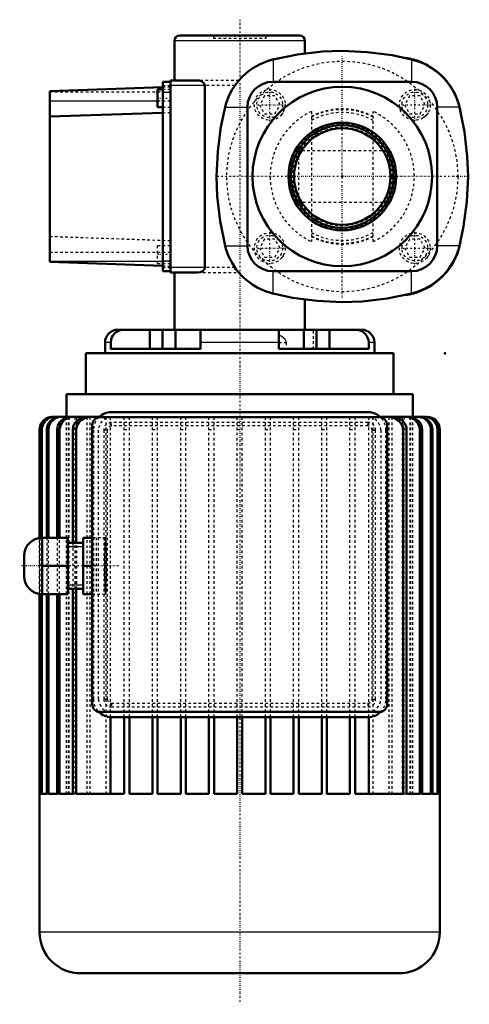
# Model space of a CAD drawing. Header units: millimetres. Extents: x -126 to 50, y -323 to 61.
import ezdxf

# ---------------------------------------------------------------- set-up
doc = ezdxf.new("R2010")
doc.units = ezdxf.units.MM
doc.linetypes.add('Center', pattern=[1.5, 0.45, -0.5, 0.05, -0.5])
doc.linetypes.add('Dashed', pattern=[2, 1, -1])
for name, color, linetype, lineweight in [('2d ConnectionPoints', 7, 'Continuous', 50), ('AM_0', 7, 'Continuous', 50), ('AM_4', 3, 'Continuous', 25), ('AM_5', 3, 'Continuous', 25), ('AM_7', 7, 'Center', 25), ('AM_9', 6, 'Dashed', 25)]:
    doc.layers.add(name, color=color, linetype=linetype, lineweight=lineweight)

# ---------------------------------------------------------------- blocks, each defined once
blk = doc.blocks.new('1_ALI5_A1_0_in_qqfotsp109cp3adz8dlrs5ven________2')
at = {"layer": 'AM_0'}
for radius in [20, 18.81]:
    blk.add_circle((0, 0), radius, dxfattribs=at)
at = {"layer": 'AM_7'}
blk.add_line((49.5, 0), (-49.5, 0), dxfattribs=at)
at = {"layer": 'AM_9'}
for p, q in [((17.34, 10), (-17.33, 10)), ((-17.34, -10), (17.33, -10))]:
    blk.add_line(p, q, dxfattribs=at)
blk.add_circle((0, 0), 19.26, dxfattribs=at)
blk = doc.blocks.new('2_gr_800_1_T___0_in_qqfotsp109cp3adz8dlrs5ven________2')
at = {"layer": 'AM_0'}
for p, q in [((-100, -69), (-100, -85)), ((20, -69), (-100, -69)), ((20, -85), (20, -69)), ((-107.5, -85), (-107.5, -93.8)), ((27.5, -85), (-107.5, -85)), ((27.5, -93.8), (27.5, -85)), ((10, -92), (-90, -92)), ((-113, -93.8), (-94.69, -93.8)), ((14.5, -94), (-94.5, -94)), ((14.69, -93.8), (32.31, -93.8)), ((33, -93.8), (32.99, -93.8)), ((-118, -98.8), (-118, -141.07)), ((-117.99, -141.07), (-117.99, -98.8)), ((-117.36, -98.8), (-117.36, -141.01)), ((-117.07, -141), (-117.07, -98.8)), ((-115.12, -98.8), (-115.12, -141)), ((-114.53, -141), (-114.53, -98.8)), ((-111.13, -98.8), (-111.13, -141)), ((-110.2, -141), (-110.2, -98.8)), ((-105.08, -98.8), (-105.08, -143)), ((-103.71, -143), (-103.71, -98.8)), ((-97.5, -97), (-97.5, -206)), ((17.5, -206), (17.5, -97)), ((23.71, -98.8), (23.71, -241)), ((25.08, -241), (25.08, -98.8)), ((30.2, -98.8), (30.2, -241)), ((31.13, -241), (31.13, -98.8)), ((34.53, -98.8), (34.53, -241)), ((35.12, -241), (35.12, -98.8)), ((37.07, -98.8), (37.07, -241)), ((37.36, -241), (37.36, -98.8)), ((37.99, -98.8), (37.99, -241)), ((38, -295), (38, -98.8)), ((-107, -141), (-117, -141)), ((-117, -163), (-117, -141)), ((-107, -141), (-107, -163)), ((-101, -163), (-101, -141)), ((-97.5, -141), (-101, -141)), ((-101, -143), (-107, -143)), ((-124, -156), (-124, -148)), ((-107, -152), (-117, -152)), ((-97.5, -152), (-101, -152)), ((-107, -161), (-101, -161)), ((-105.08, -161), (-105.08, -241)), ((-103.71, -241), (-103.71, -161)), ((-118, -162.93), (-118, -295)), ((-117.99, -241), (-117.99, -162.93)), ((-117.36, -162.99), (-117.36, -241)), ((-117.07, -241), (-117.07, -163)), ((-107, -163), (-117, -163)), ((-115.12, -163), (-115.12, -241)), ((-114.53, -241), (-114.53, -163)), ((-111.13, -163), (-111.13, -241)), ((-110.2, -241), (-110.2, -163)), ((-97.5, -163), (-101, -163)), ((-94.5, -209), (14.5, -209)), ((-90.31, -241), (-90.31, -210.99)), ((-90, -211), (10, -211)), ((-85, -211), (-85, -241)), ((-83, -241), (-83, -211)), ((-74, -211), (-74, -241)), ((-72, -241), (-72, -211)), ((-63, -211), (-63, -241)), ((-61, -241), (-61, -211)), ((-52, -211), (-52, -241)), ((-50, -241), (-50, -211)), ((-41, -211), (-41, -241)), ((-39, -241), (-39, -211)), ((-30, -211), (-30, -241)), ((-28, -241), (-28, -211)), ((-19, -211), (-19, -241)), ((-17, -241), (-17, -211)), ((-8, -211), (-8, -241)), ((-6, -241), (-6, -211)), ((3, -211), (3, -241)), ((5, -241), (5, -211)), ((10.31, -241), (10.31, -210.99)), ((-117.36, -241), (-117.99, -241)), ((-115.12, -241), (-117.07, -241)), ((-111.13, -241), (-114.53, -241)), ((-105.08, -241), (-110.2, -241)), ((-85, -241), (-103.71, -241)), ((-74, -241), (-83, -241)), ((-63, -241), (-72, -241)), ((-52, -241), (-61, -241)), ((-41, -241), (-50, -241)), ((-30, -241), (-39, -241)), ((-19, -241), (-28, -241)), ((-8, -241), (-17, -241)), ((3, -241), (-6, -241)), ((23.71, -241), (5, -241)), ((30.2, -241), (25.08, -241)), ((34.53, -241), (31.13, -241)), ((37.07, -241), (35.12, -241)), ((37.99, -241), (37.36, -241)), ((22, -311), (-102, -311))]:
    blk.add_line(p, q, dxfattribs=at)
for points in [[(-112.99, -93.8), (-114.13, -93.93), (-114.92, -94.19), (-115.68, -94.58), (-116.5, -95.24), (-117.04, -95.87), (-117.48, -96.6), (-117.79, -97.37), (-117.96, -98.21), (-117.99, -98.8)], [(-117.36, -98.8), (-117.27, -97.88), (-117.05, -97.09), (-116.69, -96.32), (-116.1, -95.49), (-115.49, -94.92), (-114.77, -94.44), (-114.01, -94.09), (-113.18, -93.87), (-112.31, -93.8)], [(-112.01, -93.8), (-113.58, -94.05), (-114.36, -94.37), (-115.11, -94.84), (-115.9, -95.6), (-116.38, -96.28), (-116.75, -97.04), (-116.98, -97.83), (-117.07, -98.68), (-117.07, -98.8)], [(-115.12, -98.8), (-115.02, -97.83), (-114.75, -96.94), (-114.37, -96.21), (-113.85, -95.52), (-113.24, -94.95), (-112.53, -94.48), (-111.75, -94.12), (-110.91, -93.89), (-109.91, -93.8)], [(-109.28, -93.8), (-110.77, -94), (-111.63, -94.32), (-112.44, -94.8), (-113.12, -95.38), (-113.7, -96.09), (-114.21, -97.08), (-114.44, -97.84), (-114.53, -98.66), (-114.53, -98.8)], [(-111.13, -98.8), (-111.13, -98.71), (-110.84, -97.19), (-110.56, -96.57), (-110.08, -95.86), (-109.47, -95.22), (-108.79, -94.71), (-108.02, -94.29), (-107.15, -94), (-106.23, -93.83), (-105.61, -93.8)], [(-104.6, -93.8), (-105.37, -93.85), (-106.4, -94.06), (-107.42, -94.47), (-108.27, -95.01), (-109.02, -95.73), (-109.71, -96.74), (-110.16, -98.21), (-110.2, -98.8)], [(-105.08, -98.8), (-105.07, -98.64), (-104.76, -97.19), (-104.38, -96.45), (-103.85, -95.78), (-102.56, -94.73), (-101.72, -94.32), (-100.81, -94.02), (-98.99, -93.8)], [(-97.48, -93.8), (-97.76, -93.8), (-99.09, -93.96), (-100.41, -94.38), (-101.29, -94.83), (-102.11, -95.43), (-102.67, -96.01), (-103.14, -96.7), (-103.39, -97.21), (-103.7, -98.57), (-103.71, -98.8)], [(23.71, -98.8), (23.57, -97.74), (23.01, -96.48), (22.03, -95.37), (20.59, -94.45), (19.64, -94.1), (18.62, -93.88), (17.48, -93.8)], [(18.99, -93.8), (20.17, -93.89), (21.35, -94.18), (22.29, -94.59), (23.17, -95.15), (23.8, -95.72), (24.34, -96.41), (24.74, -97.16), (25, -98), (25.08, -98.8)], [(30.2, -98.8), (30.11, -97.91), (29.57, -96.49), (28.59, -95.28), (27.17, -94.35), (26.31, -94.04), (25.38, -93.85), (24.6, -93.8)], [(25.61, -93.8), (26.32, -93.84), (27.33, -94.05), (28.31, -94.43), (29.15, -94.95), (29.9, -95.64), (30.44, -96.36), (30.84, -97.2), (31.06, -97.97), (31.13, -98.8)], [(34.53, -98.8), (34.33, -97.42), (33.62, -95.98), (33.09, -95.36), (32.46, -94.81), (31.73, -94.38), (30.93, -94.05), (29.28, -93.8)], [(29.91, -93.8), (30.07, -93.8), (30.97, -93.9), (31.86, -94.16), (32.67, -94.56), (33.42, -95.1), (34.02, -95.72), (34.52, -96.47), (34.86, -97.23), (35.06, -98.07), (35.12, -98.8)], [(37.07, -98.8), (37.01, -98.02), (36.81, -97.22), (36.48, -96.45), (36.03, -95.76), (35.45, -95.13), (34.8, -94.63), (34.04, -94.22), (33.25, -93.95), (32.39, -93.81), (32.01, -93.8)], [(32.31, -93.8), (33.24, -93.89), (34.06, -94.11), (34.85, -94.48), (35.54, -94.96), (36.16, -95.56), (36.65, -96.24), (37.02, -97.01), (37.26, -97.81), (37.35, -98.66), (37.36, -98.8)], [(37.99, -98.8), (37.92, -97.92), (37.7, -97.12), (37.35, -96.34), (36.88, -95.66), (36.29, -95.04), (35.62, -94.55), (34.86, -94.16), (34.07, -93.92), (33.22, -93.81), (32.99, -93.8)]]:
    blk.add_lwpolyline(points, dxfattribs=at)
for centre, radius, start, end in [((-90, -99), 7, 90, 134.7772), ((10, -99), 7, 45.2228, 90), ((-94.5, -97), 3, 90, 180), ((14.5, -97), 3, 0, 90), ((-117, -148), 7, 90, 180), ((-117, -156), 7, 180, 270), ((-94.5, -206), 3, 180, 270), ((14.5, -206), 3, 270, 360), ((-90, -204), 7, 225.2228, 270), ((10, -204), 7, 270, 314.7772), ((-102, -295), 16, 180, 270), ((22, -295), 16, 270, 0)]:
    blk.add_arc(centre, radius, start, end, dxfattribs=at)
at = {"layer": 'AM_4'}
for p, q in [((-117.99, -98.8), (-118, -98.8)), ((-117.07, -98.8), (-117.36, -98.8)), ((-114.53, -98.8), (-115.12, -98.8)), ((-110.2, -98.8), (-111.13, -98.8)), ((-103.71, -98.8), (-105.08, -98.8)), ((25.08, -98.8), (23.71, -98.8)), ((31.13, -98.8), (30.2, -98.8)), ((35.12, -98.8), (34.53, -98.8)), ((37.36, -98.8), (37.07, -98.8)), ((38, -98.8), (37.99, -98.8)), ((38, -295), (-118, -295))]:
    blk.add_line(p, q, dxfattribs=at)
at = {"layer": 'AM_5'}
for p, q in [((-101, -144.53), (-107, -144.53)), ((-101, -159.47), (-107, -159.47))]:
    blk.add_line(p, q, dxfattribs=at)
at = {"layer": 'AM_7'}
blk.add_line((-87.25, -152), (-125.75, -152), dxfattribs=at)
at = {"layer": 'AM_9'}
for p, q in [((-107.49, -241), (-107.49, -93.8)), ((-106.76, -241), (-106.76, -93.8)), ((-106.42, -241), (-106.42, -93.8)), ((-104.15, -241), (-104.15, -93.8)), ((-103.46, -241), (-103.46, -93.8)), ((-99.43, -241), (-99.43, -93.8)), ((-98.31, -241), (-98.31, -93.8)), ((-94.69, -93.8), (-90.31, -93.8)), ((-92.03, -241), (-92.03, -93.8)), ((-90.31, -210.99), (-90.31, -93.8)), ((10, -96), (-90, -96)), ((-90, -97.38), (-90, -96)), ((-83, -93.8), (-85, -93.8)), ((-85, -94), (-85, -93.8)), ((-85, -211), (-85, -94.07)), ((-83, -93.8), (-83, -94)), ((-83, -211), (-83, -94.07)), ((-72, -93.8), (-74, -93.8)), ((-74, -94), (-74, -93.8)), ((-74, -211), (-74, -94.07)), ((-72, -93.8), (-72, -94)), ((-72, -211), (-72, -94.07)), ((-61, -93.8), (-63, -93.8)), ((-63, -94), (-63, -93.8)), ((-63, -211), (-63, -94.07)), ((-61, -93.8), (-61, -94)), ((-61, -211), (-61, -94.07)), ((-50, -93.8), (-52, -93.8)), ((-52, -94), (-52, -93.8)), ((-52, -211), (-52, -94.07)), ((-50, -93.8), (-50, -94)), ((-50, -211), (-50, -94.07)), ((-39, -93.8), (-41, -93.8)), ((-41, -94), (-41, -93.8)), ((-41, -211), (-41, -94.07)), ((-39, -93.8), (-39, -94)), ((-39, -211), (-39, -94.07)), ((-30, -94), (-30, -93.8)), ((-28, -93.8), (-30, -93.8)), ((-30, -211), (-30, -94.07)), ((-28, -93.8), (-28, -94)), ((-28, -211), (-28, -94.07)), ((-19, -94), (-19, -93.8)), ((-17, -93.8), (-19, -93.8)), ((-19, -211), (-19, -94.07)), ((-17, -93.8), (-17, -94)), ((-17, -211), (-17, -94.07)), ((-6, -93.8), (-8, -93.8)), ((-8, -94), (-8, -93.8)), ((-8, -211), (-8, -94.07)), ((-6, -93.8), (-6, -94)), ((-6, -211), (-6, -94.07)), ((3, -94), (3, -93.8)), ((5, -93.8), (3, -93.8)), ((3, -211), (3, -94.07)), ((5, -93.8), (5, -94)), ((5, -211), (5, -94.07)), ((10, -97.38), (10, -96)), ((10.31, -93.8), (14.69, -93.8)), ((10.31, -210.99), (10.31, -93.8)), ((12.03, -241), (12.03, -93.8)), ((18.31, -241), (18.31, -93.8)), ((19.43, -241), (19.43, -93.8)), ((23.46, -241), (23.46, -93.8)), ((24.15, -241), (24.15, -93.8)), ((26.42, -241), (26.42, -93.8)), ((26.76, -241), (26.76, -93.8)), ((27.49, -241), (27.49, -93.8)), ((32.31, -93.8), (32.99, -93.8)), ((-97, -99), (-97, -204)), ((-95, -204), (-95, -99)), ((-93, -99), (-93, -204)), ((-91.62, -99), (-93, -99)), ((-91.62, -99), (-91.62, -204)), ((10, -97.38), (-90, -97.38)), ((-85, -98.8), (-83, -98.8)), ((-74, -98.8), (-72, -98.8)), ((-63, -98.8), (-61, -98.8)), ((-52, -98.8), (-50, -98.8)), ((-41, -98.8), (-39, -98.8)), ((-30, -98.8), (-28, -98.8)), ((-19, -98.8), (-17, -98.8)), ((-8, -98.8), (-6, -98.8)), ((3, -98.8), (5, -98.8)), ((11.62, -204), (11.62, -99)), ((11.62, -99), (13, -99)), ((13, -204), (13, -99)), ((15, -99), (15, -204)), ((17, -204), (17, -99)), ((-118, -141.07), (-118, -162.93)), ((-117.99, -162.93), (-117.99, -141.07)), ((-117.36, -141.01), (-117.36, -162.99)), ((-117.07, -163), (-117.07, -141)), ((-115.12, -141), (-115.12, -163)), ((-114.53, -163), (-114.53, -141)), ((-111.13, -141), (-111.13, -163)), ((-110.2, -163), (-110.2, -141)), ((-92.3, -141), (-97.5, -141)), ((-96, -141), (-96, -163)), ((-105.08, -143), (-105.08, -161)), ((-103.71, -161), (-103.71, -143)), ((-96, -152), (-97.5, -152)), ((-97.5, -163), (-92.3, -163)), ((-91.62, -204), (-93, -204)), ((-90, -205.62), (10, -205.62)), ((-90, -205.62), (-90, -207)), ((-90, -207), (10, -207)), ((10, -205.62), (10, -207)), ((11.62, -204), (13, -204)), ((-117.36, -241), (-117.07, -241)), ((-115.12, -241), (-114.53, -241)), ((-111.13, -241), (-110.2, -241)), ((-105.08, -241), (-103.71, -241)), ((23.71, -241), (25.08, -241)), ((30.2, -241), (31.13, -241)), ((34.53, -241), (35.12, -241)), ((37.07, -241), (37.36, -241))]:
    blk.add_line(p, q, dxfattribs=at)
for points in [[(-92.3, -141), (-92.34, -141.04), (-92.37, -141.17), (-92.4, -141.37), (-92.43, -141.66), (-92.46, -142.03), (-92.49, -142.47), (-92.52, -142.99), (-92.55, -143.57), (-92.57, -144.22), (-92.6, -144.93), (-92.62, -145.69), (-92.63, -146.5), (-92.65, -147.35), (-92.66, -148.24), (-92.67, -149.15), (-92.68, -150.09), (-92.68, -151.04), (-92.69, -152)], [(-92.3, -163), (-92.27, -162.96), (-92.23, -162.83), (-92.2, -162.63), (-92.17, -162.34), (-92.14, -161.97), (-92.11, -161.53), (-92.08, -161.01), (-92.05, -160.43), (-92.03, -159.78), (-92.01, -159.07), (-91.99, -158.31), (-91.97, -157.5), (-91.95, -156.65), (-91.94, -155.76), (-91.93, -154.85), (-91.92, -153.91), (-91.92, -152.96), (-91.92, -152), (-91.92, -151.04), (-91.92, -150.09), (-91.93, -149.15), (-91.94, -148.24), (-91.95, -147.35), (-91.97, -146.5), (-91.99, -145.69), (-92.01, -144.93), (-92.03, -144.22), (-92.05, -143.57), (-92.08, -142.99), (-92.11, -142.47), (-92.14, -142.03), (-92.17, -141.66), (-92.2, -141.37), (-92.23, -141.17), (-92.27, -141.04), (-92.3, -141)], [(-92.69, -152), (-92.68, -152.96), (-92.68, -153.91), (-92.67, -154.85), (-92.66, -155.76), (-92.65, -156.65), (-92.63, -157.5), (-92.62, -158.31), (-92.6, -159.07), (-92.57, -159.78), (-92.55, -160.43), (-92.52, -161.01), (-92.49, -161.53), (-92.46, -161.97), (-92.43, -162.34), (-92.4, -162.63), (-92.37, -162.83), (-92.34, -162.96), (-92.3, -163)]]:
    blk.add_lwpolyline(points, dxfattribs=at)
for centre, radius, start, end in [((-90, -99), 7, 134.7772, 180), ((-90, -99), 5, 90, 180), ((-90, -99), 3, 90, 180), ((10, -99), 5, 0, 90), ((10, -99), 3, 0, 90), ((10, -99), 7, 0, 45.2228), ((-90, -99), 1.62, 90, 180), ((10, -99), 1.62, 0, 90), ((-90, -204), 7, 180, 225.2228), ((-90, -204), 5, 180, 270), ((-90, -204), 3, 180, 270), ((-90, -204), 1.62, 180, 270), ((10, -204), 5, 270, 360), ((10, -204), 1.62, 270, 360), ((10, -204), 3, 270, 0), ((10, -204), 7, 314.7772, 0)]:
    blk.add_arc(centre, radius, start, end, dxfattribs=at)
blk = doc.blocks.new('3_ap_ALI5_0_in_qqfotsp109cp3adz8dlrs5ven________2')
at = {"layer": 'AM_0'}
for centre, radius, start, end in [((21.5, 22.27), 24.19, 75.0309, 82.6136), ((20.96, 21.08), 25.48, 23.6633, 74.549), ((20.96, 21.08), 25.48, 10.0286, 16.7508), ((20.96, -21.08), 25.48, 333.4289, 349.9714), ((20.96, -21.08), 25.48, 285.451, 332.7537), ((21.5, -22.27), 24.19, 277.3864, 284.9691)]:
    blk.add_arc(centre, radius, start, end, dxfattribs=at)
at = {"layer": 'AM_7'}
for p, q in [((-28.28, 21.65), (-28.28, 34.25)), ((28.28, 21.65), (28.28, 34.25)), ((-34.58, 27.95), (-21.98, 27.95)), ((21.98, 27.95), (34.58, 27.95)), ((-28.28, -34.25), (-28.28, -21.65)), ((28.28, -34.25), (28.28, -21.65)), ((-34.58, -27.95), (-21.98, -27.95)), ((21.98, -27.95), (34.58, -27.95))]:
    blk.add_line(p, q, dxfattribs=at)
at = {"layer": 'AM_9'}
for p, q in [((-30.3, 31.45), (-32.32, 27.95)), ((-26.26, 31.45), (-30.3, 31.45)), ((-24.24, 27.95), (-26.26, 31.45)), ((26.26, 31.45), (24.24, 27.95)), ((30.3, 31.45), (26.26, 31.45)), ((32.32, 27.95), (30.3, 31.45)), ((-32.32, 27.95), (-30.3, 24.45)), ((-26.26, 24.45), (-24.24, 27.95)), ((-22.28, 28.11), (-22.28, 27.78)), ((24.24, 27.95), (26.26, 24.45)), ((30.3, 24.45), (32.32, 27.95)), ((34.28, 28.04), (34.28, 27.71)), ((-30.3, 24.45), (-26.26, 24.45)), ((-24.04, 23.71), (-24.11, 23.64)), ((-12, 25.39), (-12, -25.39)), ((12, -25.39), (12, 25.39)), ((26.26, 24.45), (30.3, 24.45)), ((-30.3, -24.45), (-32.32, -27.95)), ((-26.26, -24.45), (-30.3, -24.45)), ((-24.24, -27.95), (-26.26, -24.45)), ((26.26, -24.45), (24.24, -27.95)), ((30.3, -24.45), (26.26, -24.45)), ((32.32, -27.95), (30.3, -24.45)), ((-32.32, -27.95), (-30.3, -31.45)), ((-26.26, -31.45), (-24.24, -27.95)), ((-22.28, -27.84), (-22.28, -28.03)), ((24.24, -27.95), (26.26, -31.45)), ((30.3, -31.45), (32.32, -27.95)), ((34.28, -27.79), (34.28, -28.12)), ((-30.3, -31.45), (-26.26, -31.45)), ((-23.89, -32.04), (-24.06, -32.22)), ((26.26, -31.45), (30.3, -31.45)), ((32.52, -32.19), (32.45, -32.26))]:
    blk.add_line(p, q, dxfattribs=at)
for points in [[(-23.1, 24.91), (-23.29, 24.62), (-24.04, 23.71)], [(32.37, 23.56), (31.55, 22.92), (31.08, 22.64)], [(33.45, 24.91), (33.19, 24.51), (32.37, 23.56)], [(-23.05, -30.9), (-23.1, -30.97), (-23.89, -32.04)], [(33.46, -30.98), (33.29, -31.26), (32.52, -32.19)]]:
    blk.add_lwpolyline(points, dxfattribs=at)
for centre, radius in [((-28.28, 27.95), 6), ((-28.28, 27.95), 5), ((28.28, 27.95), 6), ((28.28, 27.95), 5), ((-28.28, -27.95), 6), ((-28.28, -27.95), 5), ((28.28, -27.95), 6), ((28.28, -27.95), 5)]:
    blk.add_circle(centre, radius, dxfattribs=at)
for centre, radius, start, end in [((-21.5, 22.27), 24.19, 97.3864, 104.9691), ((-20.96, 21.08), 25.48, 105.451, 152.7537), ((-20.96, 21.08), 25.48, 153.4289, 169.9714), ((0, 0), 28.09, 115.2937, 244.7063), ((0, 0), 26.39, 62.9556, 117.0444), ((0, 0), 26.11, 62.6361, 117.3639), ((0, 0), 24.96, 61.2608, 118.7392), ((0, 0), 28.09, 295.2937, 64.7063), ((0, 0), 24.96, 241.2608, 298.7392), ((-20.96, -21.08), 25.48, 190.0286, 196.7508), ((0, 0), 26.11, 242.6361, 297.3639), ((0, 0), 26.39, 242.9556, 297.0444), ((-20.96, -21.08), 25.48, 203.6633, 254.549), ((-21.5, -22.27), 24.19, 255.0309, 262.6136)]:
    blk.add_arc(centre, radius, start, end, dxfattribs=at)
blk = doc.blocks.new('4_corpo_ali5_f5000_110_f_0_in_qqfotsp109cp3adz8dlrs5ven________2')
at = {"layer": 'AM_0'}
for p, q in [((-16.56, 55), (-63.44, 55)), ((-65.44, 53), (-65.44, 37.5)), ((-14.56, 48.05), (-14.56, 53)), ((-27.43, 45.58), (-27, 45.69)), ((27, 45.69), (27.43, 45.58)), ((-114, 33.36), (-70, 34.9)), ((-70, 36.9), (-67, 36.9)), ((-70, -36.9), (-70, 36.9)), ((-67, -37.5), (-67, 37.5)), ((-56.33, 37.5), (-67, 37.5)), ((-53.59, 35.5), (-53.59, -35.5)), ((27, 37), (-27, 37)), ((-114, -33.36), (-114, 33.36)), ((-72, 27), (-72, 34)), ((-70, 34), (-72, 34)), ((-72, 27), (-70, 27)), ((-45.69, 27), (-45.37, 28.25)), ((-37, 27), (-37, -27)), ((37, -27), (37, 27)), ((45.37, 28.25), (45.69, 27)), ((-114, 23.36), (-70, 24.9)), ((-45.37, -28.25), (-45.69, -27)), ((45.69, -27), (45.37, -28.25)), ((-114, -33.36), (-70, -34.9)), ((-70, -36.9), (-67, -36.9)), ((-56.33, -37.5), (-67, -37.5)), ((-65.44, -37.5), (-65.44, -59.81)), ((-27, -37), (27, -37)), ((-27, -45.69), (-27.43, -45.58)), ((27.43, -45.58), (27, -45.69)), ((-14.56, -59.81), (-14.56, -48.05)), ((-87.5, -59.81), (7.5, -59.81)), ((-75.05, -67.31), (-75.05, -59.81)), ((-70.05, -67.31), (-70.05, -59.81)), ((-65.05, -67.31), (-65.05, -59.81)), ((-55.32, -67.31), (-55.32, -59.81)), ((-24.68, -59.81), (-24.68, -67.31)), ((-15, -67.31), (-15, -59.81)), ((-10, -67.31), (-10, -59.81)), ((-5, -67.31), (-5, -59.81)), ((-92.5, -64.81), (-92.5, -69)), ((-90.29, -67.31), (-90.29, -64.81)), ((10.29, -64.81), (10.29, -67.31)), ((12.5, -69), (12.5, -64.81)), ((-90.29, -67.31), (-55.32, -67.31)), ((-24.68, -67.31), (10.29, -67.31))]:
    blk.add_line(p, q, dxfattribs=at)
for points in [[(-27, 45.69), (-17.44, 47.63), (-7.74, 48.73), (0, 49)], [(0, 49), (9.75, 48.57), (19.42, 47.3), (27, 45.69)], [(-45.37, 28.25), (-44.34, 31.07), (-43.67, 32.5), (-42.89, 33.92), (-41.35, 36.23), (-39.46, 38.46), (-37.3, 40.5), (-36.1, 41.44), (-34.86, 42.29)], [(-34.86, 42.29), (-32.31, 43.77), (-29.61, 44.92), (-27.43, 45.58)], [(27.43, 45.58), (30.3, 44.66), (31.75, 44.04), (33.18, 43.31), (34.86, 42.29)], [(34.86, 42.29), (36.11, 41.43), (37.32, 40.47), (38.52, 39.41), (39.65, 38.26), (41.44, 36.11), (42.98, 33.76), (44.35, 31.06), (45.37, 28.25)], [(-56.33, 37.5), (-55.69, 37.43), (-55.04, 37.22), (-54.27, 36.75), (-53.86, 36.31), (-53.66, 35.91), (-53.59, 35.5)], [(-49, 0), (-48.57, 9.75), (-47.3, 19.42), (-45.69, 27)], [(45.69, 27), (47.63, 17.44), (48.73, 7.74), (49, 0)], [(-45.69, -27), (-47.63, -17.44), (-48.73, -7.74), (-49, 0)], [(49, 0), (48.57, -9.75), (47.3, -19.42), (45.69, -27)], [(-34.86, -42.29), (-36.11, -41.43), (-37.32, -40.47), (-38.52, -39.41), (-39.65, -38.26), (-41.44, -36.11), (-42.98, -33.76), (-44.35, -31.06), (-45.37, -28.25)], [(45.37, -28.25), (44.34, -31.07), (43.67, -32.5), (42.89, -33.92), (41.35, -36.23), (39.46, -38.46), (37.3, -40.5), (36.1, -41.44), (34.86, -42.29)], [(-53.59, -35.5), (-53.65, -35.88), (-53.85, -36.29), (-54.3, -36.78), (-55.23, -37.3), (-56.33, -37.5)], [(-27.43, -45.58), (-30.3, -44.66), (-31.75, -44.04), (-33.18, -43.31), (-34.86, -42.29)], [(0, -49), (-9.75, -48.57), (-19.42, -47.3), (-27, -45.69)], [(27, -45.69), (17.44, -47.63), (7.74, -48.73), (0, -49)], [(34.86, -42.29), (32.31, -43.77), (29.61, -44.92), (27.43, -45.58)], [(-85.05, -59.81), (-86.42, -59.98), (-87.28, -60.29), (-88.11, -60.75), (-88.8, -61.31), (-89.39, -62.01), (-89.82, -62.74), (-90.12, -63.56), (-90.29, -64.81)], [(10.29, -64.81), (10.16, -63.69), (9.87, -62.84), (9.46, -62.11), (8.92, -61.44), (8.3, -60.88), (7.57, -60.43), (6.78, -60.09), (5.92, -59.88), (5.05, -59.81)]]:
    blk.add_lwpolyline(points, dxfattribs=at)
for radius in [35, 21]:
    blk.add_circle((0, 0), radius, dxfattribs=at)
for centre, radius, start, end in [((-63.44, 53), 2, 90, 180), ((-16.56, 53), 2, 360, 90), ((-27, 27), 10, 90, 180), ((27, 27), 10, 0, 90), ((-27, -27), 10, 180, 270), ((27, -27), 10, 270, 0), ((-87.5, -64.81), 5, 90, 180), ((7.5, -64.81), 5, 0, 90)]:
    blk.add_arc(centre, radius, start, end, dxfattribs=at)
at = {"layer": 'AM_4'}
for p, q in [((-14.56, 53), (-65.44, 53)), ((-27, 45.69), (-27, 37)), ((27, 45.69), (27, 37)), ((-53.59, 35.5), (-67, 35.5)), ((-70, 32.9), (-67, 32.9)), ((-114, 29.5), (-72, 29.5)), ((-45.69, 27), (-37, 27)), ((45.69, 27), (37, 27)), ((-45.69, -27), (-37, -27)), ((45.69, -27), (37, -27)), ((-114, -33), (-70, -33)), ((-70, -32.9), (-67, -32.9)), ((-53.59, -35.5), (-67, -35.5)), ((-27, -45.69), (-27, -37)), ((27, -45.69), (27, -37)), ((-90.29, -64.81), (-92.5, -64.81)), ((-24.68, -64.81), (-55.32, -64.81)), ((12.5, -64.81), (10.29, -64.81))]:
    blk.add_line(p, q, dxfattribs=at)
at = {"layer": 'AM_7'}
for p, q in [((-40, 61.2), (-40, -323.1)), ((0, -47.25), (0, 47.25)), ((-66.75, 30.5), (-72.25, 30.5)), ((-66.75, -30.5), (-72.25, -30.5))]:
    blk.add_line(p, q, dxfattribs=at)
at = {"layer": 'AM_9'}
for p, q in [((-50.26, 55), (-50.26, 54)), ((-50.26, 54), (-29.74, 54)), ((-29.74, 54), (-29.74, 55)), ((-26.91, 45.71), (-27.43, 45.58)), ((-70, 35.5), (-67, 35.5)), ((-70, 34.9), (-67, 35)), ((-40.33, 37.5), (-56.33, 37.5)), ((-41.88, 35.5), (-53.59, 35.5)), ((-114, 33), (-67, 33)), ((-67, 34), (-70, 34)), ((-72, 29.5), (-67, 29.5)), ((-70, 27), (-67, 27)), ((-70, 24.9), (-67, 25)), ((-17, -11.33), (-17, 11.33)), ((-114, -23.36), (-67, -25)), ((-114, -29.5), (-67, -29.5)), ((-72, -34), (-72, -27)), ((-67, -27), (-72, -27)), ((-72, -34), (-67, -34)), ((-70, -33), (-67, -33)), ((-70, -34.9), (-67, -35)), ((-70, -35.5), (-67, -35.5)), ((-56.33, -37.5), (-40.33, -37.5)), ((-41.88, -35.5), (-53.59, -35.5)), ((-27.43, -45.58), (-26.92, -45.71)), ((-14.7, -48.03), (-14.56, -48.05)), ((-70, -67.31), (-70, -59.81)), ((-55.07, -67.31), (-55.07, -59.81)), ((-14.95, -67.31), (-14.95, -59.81)), ((-11.22, -67.31), (-11.22, -59.81)), ((-9.95, -67.31), (-9.95, -59.81)), ((-4.95, -67.31), (-4.95, -59.81)), ((-90.31, -64.81), (-90.31, -67.31)), ((-24.68, -64.81), (-21.89, -64.81)), ((-21.89, -64.81), (-21.89, -67.31)), ((10.31, -67.31), (10.31, -64.81)), ((-90.31, -67.31), (-90.29, -67.31)), ((-55.32, -67.31), (-55.07, -67.31)), ((10.29, -67.31), (10.31, -67.31))]:
    blk.add_line(p, q, dxfattribs=at)
for points in [[(-14.56, 48.05), (-14.56, 48.05), (-14.65, 48.04), (-14.91, 48), (-15.35, 47.94), (-15.97, 47.85), (-16.73, 47.74), (-17.3, 47.65)], [(-21.89, -64.81), (-21.9, -64.63), (-21.94, -64.37), (-22.29, -63.64), (-23.11, -62.83), (-23.86, -62.35), (-24.68, -61.95)]]:
    blk.add_lwpolyline(points, dxfattribs=at)
for radius in [45, 20.43]:
    blk.add_circle((0, 0), radius, dxfattribs=at)
for start, end in [(165.3695, 166.0324), (193.9676, 194.6305)]:
    blk.add_arc((62.86, 0), 111.86, start, end, dxfattribs=at)

msp = doc.modelspace()

# ---------------------------------------------------------------- linework, layer by layer
at = {"layer": '2d ConnectionPoints'}
for p in [(0, 0), (0, 0), (0, 0), (0, 0), (0, 0), (0, 0), (0, 0), (0, 0), (0, 0), (-40, -69), (40, -69)]:
    msp.add_point(p, dxfattribs=at)

# ---------------------------------------------------------------- block references
for name in ['4_corpo_ali5_f5000_110_f_0_in_qqfotsp109cp3adz8dlrs5ven________2', '3_ap_ALI5_0_in_qqfotsp109cp3adz8dlrs5ven________2', '1_ALI5_A1_0_in_qqfotsp109cp3adz8dlrs5ven________2', '2_gr_800_1_T___0_in_qqfotsp109cp3adz8dlrs5ven________2']:
    msp.add_blockref(name, (0, 0))

doc.saveas('drawing.dxf')
